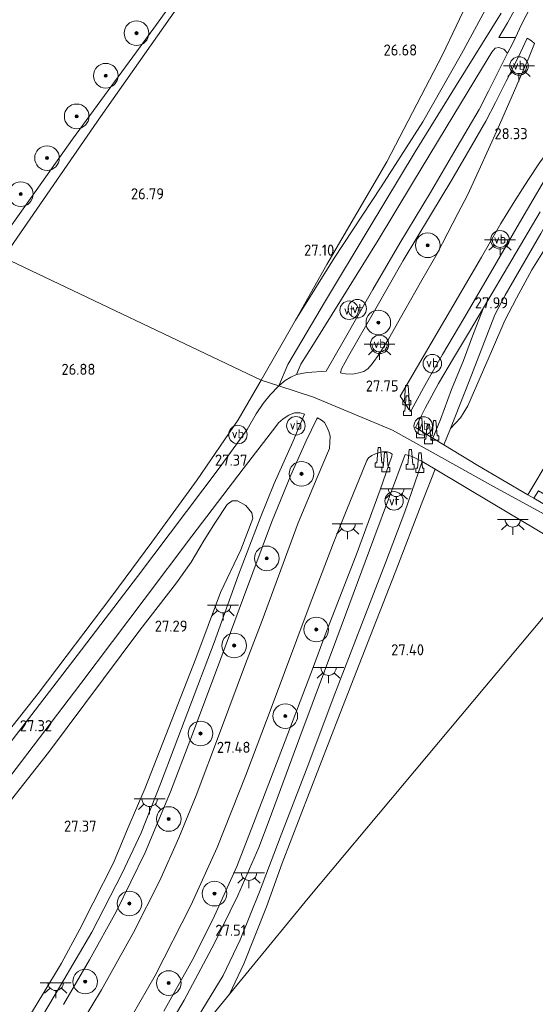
# Model space of a CAD drawing. Header units: metres. Extents: x 185049 to 189876, y 349292 to 352302.
# Tile 176 of 256: x 189464 to 189547, y 350127 to 350287. Entities that reach past the tile are written whole.
import ezdxf
from ezdxf.enums import TextEntityAlignment as Align
from ezdxf.lldxf.tags import DXFTag

# ---------------------------------------------------------------- set-up
doc = ezdxf.new("R2010")
doc.units = ezdxf.units.M
for name, color, linetype, lineweight in [('B-WE-GR-BOOM-S', 90, 'Continuous', 25), ('B-WE-GR-BOUWLAND_AKKERBOUW-GV', 80, 'Continuous', 13), ('B-WE-GR-GRAS-GV', 60, 'Continuous', 13), ('B-WE-GW-TALUD_KRUIN-G', 90, 'Continuous', 18), ('B-WE-GW-TALUD_TEEN-G', 90, 'Continuous', 18), ('B-WE-IE-MEUBILAIR_WATERWEGMEUBILAIR-S', 150, 'Continuous', 25), ('B-WE-IE-MEUBILAIR_WEGMEUBILAIR-S', 7, 'Continuous', 25), ('B-WE-IE-TERREINAFSCHEIDING_KUNSTMATIG_HEKWERK-G', 20, 'IE-TERREINAFSCHEIDING-KUNSTMATIG', 18), ('B-WE-KG-GRENS_OPNAME-G', 210, 'KG-OPNAME', 18), ('B-WE-KL-ET_LS_OV_LICHTPUNT-S', 190, 'Continuous', 25), ('B-WE-OG-TERREIN_GROEN_TUIN-GV', 7, 'Continuous', 18), ('B-WE-VH-ONVERHARD-GV', 252, 'Continuous', 18), ('B-WE-VH-VERHARDING_ASFALT-GV', 252, 'Continuous', 18), ('B-WE-VH-VERHARDING_TEGEL-GV', 252, 'Continuous', 18), ('X-XX-AL-HOOGTELABEL-S', 7, 'Continuous', 25)]:
    doc.layers.add(name, color=color, linetype=linetype, lineweight=lineweight)
doc.styles.add('NLCS-ISO', font='NLCS-ISO.ttf')
doc.styles.add('NLCS-ISO-ANNOTATIVE-T18', font='NLCS-ISO.ttf', dxfattribs={"height": 1.8})
doc.styles.get("Standard").update_dxf_attribs({"font": 'arial.ttf'})
doc.linetypes.add('IE-TERREINAFSCHEIDING-KUNSTMATIG', pattern='A,4,[82,NLCS.SHX,S=0.75,R=90,X=0,Y=0],4,-2', length=10)
tags = doc.linetypes.add('KG-OPNAME', pattern='A,5.5,-2,["O",Standard,S=1.8,R=0,X=-0.5,Y=-0.9],-2,5.5,-2,[5,NLCS.SHX,S=0.75,R=0,X=0,Y=0],-2', length=19).pattern_tags.tags
tags[6] = DXFTag(74, 10)

# ---------------------------------------------------------------- blocks, each defined once
blk = doc.blocks.new('SAL-HOOGTELABEL-SO')
at = {"color": 0, "linetype": 'ByBlock', "lineweight": -2, "style": 'NLCS-ISO-ANNOTATIVE-T18'}
blk.add_attdef('HOOGTE', text='', height=1.8, dxfattribs=at).set_placement((2.79, 0), align=Align.RIGHT)
blk = doc.blocks.new('SIE-WEG_GELEIDECONSTRUCTIE-SO')
at = {"color": 0, "linetype": 'ByBlock', "lineweight": 18}
blk.add_lwpolyline([(0.4, -0.87), (0.2, 1.59), (-0.2, 1.59), (-0.4, -0.87), (-0.65, -0.87), (-0.65, -1.59), (0.65, -1.59), (0.65, -0.87)], close=True, dxfattribs=at)
blk = doc.blocks.new('SGR-BOOM_01-SO')
at = {"linetype": 'ByBlock', "lineweight": 18}
h = blk.add_hatch(color=0, dxfattribs=at)
h.dxf.hatch_style = 1
edge = h.paths.add_edge_path()
edge.add_arc((0, 0), 0.25, 0, 360)
at = {"color": 0, "linetype": 'ByBlock', "lineweight": 18}
for radius in [2, 0.25]:
    blk.add_circle((0, 0), radius, dxfattribs=at)
blk = doc.blocks.new('SIE-WATER_VERKLIKKER_TRANSPORTLEIDING-SO')
at = {"color": 0, "linetype": 'ByBlock', "lineweight": 18}
blk.add_circle((0, 0), 1.5, dxfattribs=at)
at = {"color": 0, "linetype": 'ByBlock', "lineweight": 18, "style": 'NLCS-ISO'}
blk.add_text('vt', height=1.5, dxfattribs=at).set_placement((0, 0), align=Align.MIDDLE_CENTER)
blk = doc.blocks.new('SKL-ET_OV_LICHTPUNT-SO')
at = {"color": 0, "linetype": 'ByBlock', "lineweight": 18}
for points in [[(-1.25, 0), (-2.5, 0)], [(1.25, 0), (2.5, 0)], [(-0.92, -0.85), (-1.83, -1.7)], [(0, -1.25), (0, -2.5)], [(0.92, -0.85), (1.83, -1.7)]]:
    blk.add_lwpolyline(points, dxfattribs=at)
blk.add_lwpolyline([(0, 0), (1.25, 0, -1), (-1.25, 0)], format="xyb", close=True, dxfattribs=at)
blk = doc.blocks.new('SIE-WEG_PAAL_VERKEERSBORD-SO')
at = {"color": 0, "linetype": 'ByBlock', "lineweight": 18}
blk.add_circle((0, 0), 1.5, dxfattribs=at)
at = {"color": 0, "linetype": 'ByBlock', "lineweight": 18, "style": 'NLCS-ISO'}
blk.add_text('vb', height=1.5, dxfattribs=at).set_placement((0, 0.13), align=Align.MIDDLE_CENTER)

msp = doc.modelspace()

# ---------------------------------------------------------------- linework, layer by layer
at = {"layer": 'B-WE-GR-BOUWLAND_AKKERBOUW-GV'}
for points in [[(189508.419, 350238.261, 27.2), (189502.875, 350228.509, 27.298), (189460.9769, 350248.3953, 27.0428), (189476.7689, 350271.233, 27.0428), (189491.1624, 350291.7279, 27.0828), (189515.5998, 350326.4643, 27.4494), (189516.264, 350327.34, 27.473), (189519.802, 350324.07, 27.305), (189526, 350318.08, 27.218), (189533.459, 350311.08, 27.112), (189539.558, 350303.61, 26.941), (189540.686, 350300.819, 26.879), (189539.003, 350295.311, 26.825), (189532.313, 350281.31, 26.847), (189523.252, 350263.954, 27.029), (189513.532, 350247.257, 27.156)], [(189451.3177, 350161.4395, 27.1483), (189449.398, 350161.0722, 27.1683), (189446.9138, 350161.0756, 27.1883), (189442.83, 350161.933, 27.259), (189435.5637, 350164.6453, 26.8685), (189427.4821, 350167.7064, 27.0285), (189413.6024, 350172.5889, 27.0819), (189410.5315, 350176.1361, 27.3028), (189410.3912, 350177.3174, 27.3028), (189411.5858, 350179.4076, 27.3028), (189421.235, 350192.09, 27.1428), (189437.9217, 350215.4895, 27.0228), (189457.9162, 350243.969, 27.0428), (189460.9769, 350248.3953, 27.0428), (189502.875, 350228.509, 27.298), (189499.1087, 350222.0736, 27.1283), (189492.4435, 350212.3363, 26.9883), (189485.0808, 350202.2017, 27.0083), (189478.6113, 350193.4705, 26.9683), (189466.6321, 350177.6755, 27.0283), (189460.9595, 350170.4512, 27.0883), (189455.0732, 350164.1337, 27.1483), (189453.2707, 350162.5533, 27.1483)]]:
    msp.add_polyline3d(points, close=True, dxfattribs=at)
msp.add_polyline3d([(189452.8256, 350148.5075, 27.2794), (189468.3015, 350168.0854, 27.2594), (189483.1351, 350187.9276, 27.2794), (189489.0798, 350195.6274, 27.3383), (189491.4713, 350198.9633, 27.285), (189493.6191, 350202.5608, 27.2583), (189495.429, 350205.4739, 27.245), (189497.3367, 350208.332, 27.2717), (189498.1477, 350208.9129, 27.2717), (189499.0374, 350208.9389, 27.2717), (189500.3418, 350208.1726, 27.2717), (189501.3643, 350206.9743, 27.2717), (189501.5031, 350206.0849, 27.2717), (189499.5297, 350200.9888, 27.285), (189496.2266, 350194.072, 27.3117), (189492.2486, 350183.3252, 27.2594), (189483.957, 350162.1661, 27.1594), (189481.261, 350155.9323, 27.2194), (189478.8711, 350150.1904, 27.2594), (189475.5407, 350143.6622, 27.2794), (189473.398, 350139.4394, 27.3194), (189470.409, 350133.9028, 27.2994), (189467.375, 350128.8731, 27.2794), (189464.7969, 350124.5764, 27.2794)], dxfattribs=at)
at = {"layer": 'B-WE-GR-GRAS-GV'}
for points in [[(189491.1624, 350291.7279, 27.0828), (189476.7689, 350271.233, 27.0428), (189460.9769, 350248.3953, 27.0428), (189459.1539, 350249.2605, 26.9491), (189439.4995, 350258.4893, 27.4649), (189443.232, 350264.7257, 27.5003), (189459.7129, 350291.1719, 27.5803), (189472.5761, 350311.9124, 27.3728), (189479.4322, 350322.3779, 27.9194), (189492.806, 350343.4619, 28.0528), (189507.4627, 350332.4833, 27.5994), (189515.5998, 350326.4643, 27.4494)], [(189514.716, 350248.287, 27.913), (189508.419, 350238.261, 27.2), (189513.532, 350247.257, 27.156), (189523.252, 350263.954, 27.029), (189532.313, 350281.31, 26.847), (189539.003, 350295.311, 26.825), (189540.686, 350300.819, 26.879), (189539.558, 350303.61, 26.941), (189533.459, 350311.08, 27.112), (189526, 350318.08, 27.218), (189519.802, 350324.07, 27.305), (189516.264, 350327.34, 27.473), (189519.199, 350331.245, 29.925), (189526.966, 350323.816, 29.667), (189533.763, 350316.726, 29.343), (189539.451, 350310.693, 29.143), (189543.254, 350304.95, 28.841), (189544.146, 350300.338, 28.761), (189543.179, 350296.246, 28.684), (189539.956, 350289.847, 28.593), (189535.415, 350281.454, 28.339), (189529.112, 350270.428, 28.127), (189522.373, 350259.863, 27.986)], [(189518.7075, 350229.6942, 27.5835), (189517.7643, 350229.5099, 27.5569), (189516.5608, 350229.5347, 27.5569), (189515.9503, 350229.6523, 27.5569), (189515.7432, 350229.7234, 27.548), (189515.9081, 350230.3384, 27.5391), (189517.0963, 350232.5162, 27.5213), (189521.2702, 350239.7868, 27.6457), (189525.9398, 350247.9317, 27.9302), (189530.3635, 350255.3116, 28.0369), (189533.8398, 350261.0185, 28.0724), (189537.1139, 350266.6926, 28.188), (189539.3282, 350270.5346, 28.2235), (189540.9085, 350273.5688, 28.2146), (189542.665, 350277.0342, 28.2502), (189544.6809, 350280.982, 28.2324), (189546.0901, 350284.0272, 28.2235), (189546.7947, 350283.6076, 28.2591), (189547.283, 350283.1306, 28.268), (189546.396, 350280.966, 28.2413), (189543.8681, 350275.1444, 28.2324), (189541.35, 350269.4698, 28.1702), (189538.2306, 350262.5496, 28.1435), (189536.3537, 350258.5099, 28.0991), (189534.8172, 350255.5421, 28.0902), (189533.1858, 350252.4091, 28.0546), (189531.4059, 350248.9727, 27.9657), (189528.9596, 350244.7138, 27.8146), (189526.1721, 350239.8922, 27.7613), (189523.5304, 350235.1527, 27.6457), (189522.1322, 350232.891, 27.6191), (189520.8787, 350231.1802, 27.5835), (189520.1888, 350230.3553, 27.5835), (189519.5512, 350229.933, 27.5835)], [(189510.3148, 350229.7316, 27.461), (189508.587, 350229.436, 27.593), (189509.297, 350231.123, 27.574), (189511.333, 350234.358, 27.654), (189515.924, 350241.649, 27.782), (189521.842, 350251.21, 27.986), (189527.441, 350260.498, 28.16), (189532.894, 350269.49, 28.269), (189538.652, 350278.969, 28.429), (189540.3515, 350281.7428, 28.429), (189540.8844, 350282.3675, 28.3658), (189541.4571, 350282.5211, 28.3391), (189542.3018, 350282.2345, 28.348), (189542.8907, 350281.564, 28.2591), (189539.7686, 350275.3882, 28.1099), (189538.2607, 350272.456, 28.1988), (189536.4995, 350269.4232, 28.1988), (189534.1499, 350265.456, 28.1988), (189530.3824, 350258.9859, 28.021), (189525.3888, 350250.7506, 27.9144), (189520.9795, 350243.2172, 27.6922), (189516.1054, 350234.6713, 27.4877), (189513.4101, 350229.9842, 27.4699)], [(189527.8573, 350224.8032, 27.6302), (189527.2056, 350223.562, 27.6302), (189526.8605, 350223.7619, 27.5502), (189526.1869, 350224.8158, 27.6124), (189525.4512, 350225.9105, 27.648), (189528.2407, 350230.7213, 27.648), (189533.9932, 350240.5437, 27.808), (189538.6322, 350248.4496, 27.8969), (189541.7954, 350253.9131, 28.0213), (189544.0766, 350257.6011, 28.0746), (189546.1605, 350260.9167, 28.1635), (189548.0518, 350263.778, 28.1902), (189549.4833, 350265.6959, 28.1991), (189551.3499, 350268.176, 28.2169), (189552.6938, 350269.9924, 28.2257), (189553.5578, 350269.1368, 28.2791), (189550.3678, 350263.4755, 28.2435), (189545.2202, 350254.6951, 28.1013), (189540.0897, 350245.912, 27.9324), (189535.7958, 350238.5253, 27.7457), (189532.3242, 350232.6611, 27.7102), (189530.4026, 350229.3753, 27.648), (189529.2224, 350227.2578, 27.6302)], [(189531.9755, 350222.1289, 27.4161), (189530.76, 350219.105, 27.432), (189527.9391, 350220.8296, 27.4517), (189529.4825, 350223.9538, 27.425), (189531.691, 350227.9961, 27.5139), (189534.1044, 350232.0664, 27.6206), (189536.7156, 350236.4208, 27.7983), (189538.9698, 350240.2392, 27.8339), (189537.3458, 350236.1042, 27.745), (189535.7209, 350231.6839, 27.665), (189533.791, 350226.983, 27.5494)], [(189497.69, 350128.838, 27.483), (189488.861, 350118.079, 27.504), (189492.601, 350125.263, 27.491), (189496.66, 350131.869, 27.5), (189499.465, 350137.681, 27.516), (189502.596, 350145.492, 27.491), (189505.969, 350154.301, 27.529), (189510.429, 350165.924, 27.491), (189514.536, 350176.903, 27.525), (189519.132, 350188.813, 27.554), (189523.059, 350198.858, 27.5), (189526.219, 350207.127, 27.495), (189529.012, 350215.323, 27.457), (189531.111, 350214.077, 27.407), (189529.122, 350208.979, 27.462), (189524.628, 350197.308, 27.47), (189520.114, 350185.841, 27.537), (189515.689, 350174.479, 27.508), (189510.643, 350161.487, 27.529), (189506.26, 350150.15, 27.478), (189503.747, 350143.016, 27.495), (189500.02, 350133.808, 27.546)]]:
    msp.add_polyline3d(points, close=True, dxfattribs=at)
for points in [[(189541.86, 350288.066, 28.593), (189534.545, 350276.331, 28.368), (189527.901, 350265.578, 28.269), (189520.388, 350253.16, 28.051), (189513.299, 350241.381, 27.796), (189507.187, 350231.056, 27.553), (189505.709, 350227.587, 27.542), (189502.875, 350228.509, 27.298), (189508.419, 350238.261, 27.2), (189514.716, 350248.287, 27.913), (189522.373, 350259.863, 27.986), (189529.112, 350270.428, 28.127), (189535.415, 350281.454, 28.339), (189539.956, 350289.847, 28.593)], [(189547.3846, 350290.57, 28.3588), (189545.1525, 350286.2182, 28.2877), (189544.1564, 350284.115, 28.2221), (189541.4846, 350284.1301, 28.3658), (189542.8778, 350286.4867, 28.3924), (189545.5287, 350291.3053, 28.4902)], [(189460.9595, 350170.4512, 27.0883), (189466.6321, 350177.6755, 27.0283), (189478.6113, 350193.4705, 26.9683), (189485.0808, 350202.2017, 27.0083), (189492.4435, 350212.3363, 26.9883), (189499.1087, 350222.0736, 27.1283), (189502.875, 350228.509, 27.298), (189505.709, 350227.587, 27.542), (189504.3011, 350226.1452, 27.2817), (189503.1817, 350224.7218, 27.255), (189502.0209, 350223.0732, 27.255), (189500.5866, 350220.5248, 27.255), (189496.0516, 350214.2168, 27.1883), (189482.7704, 350196.6472, 27.0674), (189472.9797, 350183.8067, 27.0852), (189464.5174, 350172.852, 27.0763), (189460.4454, 350167.528, 27.0852)], [(189462.0463, 350164.1557, 27.1541), (189473.5376, 350179.2599, 27.1541), (189483.8348, 350192.8996, 27.1674), (189491.5684, 350203.1661, 27.3339), (189499.9142, 350214.1086, 27.3517), (189505.2259, 350221.0175, 27.3694), (189505.6594, 350221.5905, 27.3694), (189506.4441, 350222.2608, 27.3872), (189507.3749, 350222.809, 27.3872), (189508.2698, 350223.191, 27.3872), (189509.2037, 350223.2062, 27.405), (189509.8961, 350222.9776, 27.3961), (189507.9767, 350218.5219, 27.3783), (189504.9557, 350211.7243, 27.2983), (189502.703, 350206.106, 27.5), (189499.185, 350196.896, 27.483), (189495.207, 350185.916, 27.508), (189490.959, 350174.692, 27.525), (189486.485, 350162.99, 27.533), (189483.359, 350155.059, 27.504), (189480.276, 350148.478, 27.487), (189475.346, 350138.95, 27.47), (189470.284, 350130.255, 27.491), (189465.439, 350122.176, 27.516)], [(189470.72, 350127.209, 27.483), (189474.969, 350134.42, 27.491), (189479.357, 350142.322, 27.462), (189483.997, 350151.835, 27.483), (189488.107, 350161.709, 27.487), (189491.412, 350170.352, 27.457), (189495.615, 350181.423, 27.5), (189499.988, 350193.221, 27.478), (189504.531, 350205.426, 27.474), (189507.652, 350213.092, 27.504), (189510.166, 350218.662, 27.537), (189511.916, 350222.212, 27.575), (189512.0243, 350222.4032, 27.5006), (189512.676, 350222.0149, 27.4739), (189513.1221, 350221.6556, 27.4739), (189513.5001, 350220.9425, 27.4383), (189513.8559, 350220.1979, 27.4206), (189514.0624, 350219.4019, 27.4028), (189514.0072, 350218.3825, 27.4383), (189513.957, 350217.401, 27.605), (189511.932, 350212.694, 27.554), (189508.845, 350205.361, 27.521), (189506.054, 350197.735, 27.5), (189503.006, 350189.519, 27.521), (189500.327, 350182.455, 27.495), (189496.264, 350171.576, 27.495), (189492.282, 350161.097, 27.529), (189489.504, 350154.244, 27.529), (189486.397, 350147.309, 27.525), (189482.136, 350138.895, 27.521), (189476.905, 350129.57, 27.512), (189472.229, 350121.793, 27.533)], [(189480.64, 350123.245, 27.508), (189485.618, 350131.917, 27.478), (189491.454, 350143.259, 27.487), (189495.728, 350152.692, 27.474), (189500.352, 350164.426, 27.453), (189504.622, 350175.706, 27.462), (189510.6601, 350191.7786, 27.4072), (189514.6142, 350202.1258, 27.4072), (189516.8593, 350207.7961, 27.4428), (189518.7095, 350212.3042, 27.4961), (189519.9999, 350215.4744, 27.5139), (189520.3201, 350215.9139, 27.5228), (189520.8528, 350216.2722, 27.505), (189521.5601, 350216.6108, 27.4961), (189522.5663, 350216.8794, 27.505), (189523.3649, 350216.8677, 27.4961), (189523.8165, 350216.7338, 27.4872), (189524.1307, 350216.5212, 27.4783), (189524.075, 350216.2026, 27.4783), (189522.168, 350210.6952, 27.4161), (189518.3019, 350200.1351, 27.3539), (189513.2314, 350187.1694, 27.4789), (189511.344, 350182.029, 27.466), (189506.343, 350168.829, 27.487), (189501.607, 350156.548, 27.512), (189498.896, 350149.579, 27.512), (189495.249, 350141.593, 27.521), (189491.917, 350134.796, 27.516), (189487.048, 350126.113, 27.478)], [(189485.481, 350119.586, 27.508), (189490.336, 350127.889, 27.478), (189495.261, 350137.134, 27.474), (189499.088, 350144.883, 27.491), (189502.471, 350152.688, 27.478), (189504.1609, 350157.0885, 27.4664), (189509.1255, 350170.5981, 27.425), (189515.1316, 350186.6198, 27.425), (189521.1759, 350202.7886, 27.3983), (189526.2466, 350216.4668, 27.3983), (189527.3957, 350216.1383, 27.425), (189528.4752, 350215.6046, 27.4161), (189529.012, 350215.323, 27.457), (189526.219, 350207.127, 27.495), (189523.059, 350198.858, 27.5), (189519.132, 350188.813, 27.554), (189514.536, 350176.903, 27.525), (189510.429, 350165.924, 27.491), (189505.969, 350154.301, 27.529), (189502.596, 350145.492, 27.491), (189499.465, 350137.681, 27.516), (189496.66, 350131.869, 27.5), (189492.601, 350125.263, 27.491)], [(189464.7969, 350124.5764, 27.2794), (189467.375, 350128.8731, 27.2794), (189470.409, 350133.9028, 27.2994), (189473.398, 350139.4394, 27.3194), (189475.5407, 350143.6622, 27.2794), (189478.8711, 350150.1904, 27.2594), (189481.261, 350155.9323, 27.2194), (189483.957, 350162.1661, 27.1594), (189492.2486, 350183.3252, 27.2594), (189496.2266, 350194.072, 27.3117), (189499.5297, 350200.9888, 27.285), (189501.5031, 350206.0849, 27.2717), (189501.3643, 350206.9743, 27.2717), (189500.3418, 350208.1726, 27.2717), (189499.0374, 350208.9389, 27.2717), (189498.1477, 350208.9129, 27.2717), (189497.3367, 350208.332, 27.2717), (189495.429, 350205.4739, 27.245), (189493.6191, 350202.5608, 27.2583), (189491.4713, 350198.9633, 27.285), (189489.0798, 350195.6274, 27.3383), (189483.1351, 350187.9276, 27.2794), (189468.3015, 350168.0854, 27.2594), (189452.8256, 350148.5075, 27.2794)]]:
    msp.add_polyline3d(points, dxfattribs=at)
at = {"layer": 'B-WE-GW-TALUD_KRUIN-G'}
for points in [[(189508.419, 350238.261, 27.2), (189514.716, 350248.287, 27.913), (189522.373, 350259.863, 27.986), (189529.112, 350270.428, 28.127), (189535.415, 350281.454, 28.339), (189539.956, 350289.847, 28.593), (189543.179, 350296.246, 28.684), (189544.146, 350300.338, 28.761), (189543.254, 350304.95, 28.841), (189539.451, 350310.693, 29.143), (189533.763, 350316.726, 29.343), (189526.966, 350323.816, 29.667), (189519.199, 350331.245, 29.925)], [(189566.833, 350277.147, 28.182), (189561.125, 350273.936, 28.371), (189555.471, 350264.863, 28.328), (189548.296, 350252.332, 28.102), (189542.472, 350242.282, 27.989), (189540.804, 350239.093, 27.913), (189536.643, 350228.375, 27.629), (189533.599, 350220.678, 27.441)]]:
    msp.add_polyline3d(points, dxfattribs=at)
at = {"layer": 'B-WE-GW-TALUD_TEEN-G'}
for points in [[(189508.419, 350238.261, 27.2), (189513.532, 350247.257, 27.156), (189523.252, 350263.954, 27.029), (189532.313, 350281.31, 26.847), (189539.003, 350295.311, 26.825), (189540.686, 350300.819, 26.879), (189539.558, 350303.61, 26.941), (189533.459, 350311.08, 27.112), (189526, 350318.08, 27.218), (189519.802, 350324.07, 27.305), (189516.264, 350327.34, 27.473)], [(189533.599, 350220.678, 27.441), (189535.22, 350222.411, 27.367), (189536.451, 350224.321, 27.34), (189540.431, 350233.526, 27.255), (189542.441, 350238.169, 27.2), (189544.321, 350241.821, 27.178), (189546.815, 350246.429, 27.214), (189550.349, 350252.036, 27.264), (189555.532, 350260.204, 27.349), (189560.412, 350268.268, 27.719), (189562.614, 350271.964, 27.922), (189563.884, 350273.616, 27.981), (189565.7, 350275.817, 28.067), (189566.833, 350277.147, 28.182)]]:
    msp.add_polyline3d(points, dxfattribs=at)
at = {"layer": 'B-WE-IE-TERREINAFSCHEIDING_KUNSTMATIG_HEKWERK-G'}
msp.add_polyline3d([(189459.1539, 350249.2605, 26.9491), (189472.2033, 350267.6338, 26.9536), (189485.4243, 350285.66, 26.9403), (189499.7391, 350305.4205, 26.9536), (189515.5998, 350326.4643, 27.4494)], dxfattribs=at)
at = {"layer": 'B-WE-KG-GRENS_OPNAME-G'}
msp.add_polyline3d([(189395.37, 350000, 27.4912), (189398.722, 350004.672, 27.495), (189440.823, 350059.546, 27.411), (189462.702, 350086.205, 27.487), (189472.649, 350098.326, 27.521), (189488.861, 350118.079, 27.504), (189497.69, 350128.838, 27.483), (189510.485, 350144.428, 27.474), (189556.486, 350199.305, 27.352), (189558.375, 350201.559, 27.469)], dxfattribs=at)
at = {"layer": 'B-WE-OG-TERREIN_GROEN_TUIN-GV'}
for points in [[(189535.22, 350222.411, 27.367), (189533.599, 350220.678, 27.441), (189536.643, 350228.375, 27.629), (189540.804, 350239.093, 27.913), (189542.472, 350242.282, 27.989), (189548.296, 350252.332, 28.102), (189555.471, 350264.863, 28.328), (189561.125, 350273.936, 28.371), (189566.833, 350277.147, 28.182), (189565.7, 350275.817, 28.067), (189563.884, 350273.616, 27.981), (189562.614, 350271.964, 27.922), (189560.412, 350268.268, 27.719), (189555.532, 350260.204, 27.349), (189550.349, 350252.036, 27.264), (189546.815, 350246.429, 27.214), (189544.321, 350241.821, 27.178), (189542.441, 350238.169, 27.2), (189540.431, 350233.526, 27.255), (189536.451, 350224.321, 27.34)], [(189510.485, 350144.428, 27.474), (189497.69, 350128.838, 27.483), (189500.02, 350133.808, 27.546), (189503.747, 350143.016, 27.495), (189506.26, 350150.15, 27.478), (189510.643, 350161.487, 27.529), (189515.689, 350174.479, 27.508), (189520.114, 350185.841, 27.537), (189524.628, 350197.308, 27.47), (189529.122, 350208.979, 27.462), (189531.111, 350214.077, 27.407), (189540.278, 350208.617, 27.377), (189549.913, 350202.855, 27.352), (189556.486, 350199.305, 27.352)], [(189558.203, 350210.358, 27.403), (189556.103, 350206.81, 27.378), (189551.366, 350206.882, 27.389), (189547.135, 350209.384, 27.389), (189547.925, 350210.542, 27.403), (189552.461, 350207.91, 27.403), (189554.97, 350212.234, 27.403)]]:
    msp.add_polyline3d(points, close=True, dxfattribs=at)
msp.add_polyline3d([(189557.056, 350228.094, 27.407), (189546.174, 350209.908, 27.407), (189538.033, 350214.688, 27.436), (189532.55, 350218.024, 27.44), (189533.599, 350220.678, 27.441), (189535.22, 350222.411, 27.367), (189536.451, 350224.321, 27.34), (189540.431, 350233.526, 27.255), (189542.441, 350238.169, 27.2), (189544.321, 350241.821, 27.178), (189546.815, 350246.429, 27.214), (189550.349, 350252.036, 27.264)], dxfattribs=at)
at = {"layer": 'B-WE-VH-ONVERHARD-GV'}
msp.add_polyline3d([(189545.5287, 350291.3053, 28.4902), (189542.8778, 350286.4867, 28.3924), (189541.4846, 350284.1301, 28.3658), (189544.1564, 350284.115, 28.2221), (189543.6681, 350283.084, 28.1899), (189542.8907, 350281.564, 28.2591), (189542.3018, 350282.2345, 28.348), (189541.4571, 350282.5211, 28.3391), (189540.8844, 350282.3675, 28.3658), (189540.3515, 350281.7428, 28.429), (189538.652, 350278.969, 28.429), (189532.894, 350269.49, 28.269), (189527.441, 350260.498, 28.16), (189521.842, 350251.21, 27.986), (189515.924, 350241.649, 27.782), (189511.333, 350234.358, 27.654), (189509.297, 350231.123, 27.574), (189508.587, 350229.436, 27.593), (189507.684, 350228.9813, 27.461), (189506.7625, 350228.4329, 27.4344), (189505.709, 350227.587, 27.542), (189507.187, 350231.056, 27.553), (189513.299, 350241.381, 27.796), (189520.388, 350253.16, 28.051), (189527.901, 350265.578, 28.269), (189534.545, 350276.331, 28.368), (189541.86, 350288.066, 28.593)], dxfattribs=at)
at = {"layer": 'B-WE-VH-VERHARDING_ASFALT-GV'}
for points in [[(189558.375, 350201.559, 27.469), (189540.594, 350211.239, 27.443), (189524.197, 350220.41, 27.654), (189511.343, 350225.753, 27.596), (189505.709, 350227.587, 27.542), (189506.7625, 350228.4329, 27.4344), (189507.684, 350228.9813, 27.461), (189508.587, 350229.436, 27.593), (189510.3148, 350229.7316, 27.461), (189513.4101, 350229.9842, 27.4699), (189516.1054, 350234.6713, 27.4877), (189520.9795, 350243.2172, 27.6922), (189525.3888, 350250.7506, 27.9144), (189530.3824, 350258.9859, 28.021), (189534.1499, 350265.456, 28.1988), (189536.4995, 350269.4232, 28.1988), (189538.2607, 350272.456, 28.1988), (189539.7686, 350275.3882, 28.1099), (189542.8907, 350281.564, 28.2591), (189543.6681, 350283.084, 28.1899), (189544.1564, 350284.115, 28.2221), (189545.1525, 350286.2182, 28.2877), (189547.3846, 350290.57, 28.3588)], [(189548.1664, 350255.8332, 28.1628), (189538.9698, 350240.2392, 27.8339), (189536.7156, 350236.4208, 27.7983), (189534.1044, 350232.0664, 27.6206), (189531.691, 350227.9961, 27.5139), (189529.4825, 350223.9538, 27.425), (189527.9391, 350220.8296, 27.4517), (189530.76, 350219.105, 27.432), (189532.55, 350218.024, 27.44), (189538.033, 350214.688, 27.436), (189546.174, 350209.908, 27.407), (189547.135, 350209.384, 27.389), (189551.366, 350206.882, 27.389)], [(189460.4454, 350167.528, 27.0852), (189464.5174, 350172.852, 27.0763), (189472.9797, 350183.8067, 27.0852), (189482.7704, 350196.6472, 27.0674), (189496.0516, 350214.2168, 27.1883), (189500.5866, 350220.5248, 27.255), (189502.0209, 350223.0732, 27.255), (189503.1817, 350224.7218, 27.255), (189504.3011, 350226.1452, 27.2817), (189505.709, 350227.587, 27.542), (189511.343, 350225.753, 27.596), (189524.197, 350220.41, 27.654), (189540.594, 350211.239, 27.443), (189558.375, 350201.559, 27.469)], [(189465.439, 350122.176, 27.516), (189470.284, 350130.255, 27.491), (189475.346, 350138.95, 27.47), (189480.276, 350148.478, 27.487), (189483.359, 350155.059, 27.504), (189486.485, 350162.99, 27.533), (189490.959, 350174.692, 27.525), (189495.207, 350185.916, 27.508), (189499.185, 350196.896, 27.483), (189502.703, 350206.106, 27.5), (189504.9557, 350211.7243, 27.2983), (189507.9767, 350218.5219, 27.3783), (189509.8961, 350222.9776, 27.3961), (189509.2037, 350223.2062, 27.405), (189508.2698, 350223.191, 27.3872), (189507.3749, 350222.809, 27.3872), (189506.4441, 350222.2608, 27.3872), (189505.6594, 350221.5905, 27.3694), (189505.2259, 350221.0175, 27.3694), (189499.9142, 350214.1086, 27.3517), (189491.5684, 350203.1661, 27.3339), (189483.8348, 350192.8996, 27.1674), (189473.5376, 350179.2599, 27.1541), (189462.0463, 350164.1557, 27.1541)], [(189472.229, 350121.793, 27.533), (189476.905, 350129.57, 27.512), (189482.136, 350138.895, 27.521), (189486.397, 350147.309, 27.525), (189489.504, 350154.244, 27.529), (189492.282, 350161.097, 27.529), (189496.264, 350171.576, 27.495), (189500.327, 350182.455, 27.495), (189503.006, 350189.519, 27.521), (189506.054, 350197.735, 27.5), (189508.845, 350205.361, 27.521), (189511.932, 350212.694, 27.554), (189513.957, 350217.401, 27.605), (189514.0072, 350218.3825, 27.4383), (189514.0624, 350219.4019, 27.4028), (189513.8559, 350220.1979, 27.4206), (189513.5001, 350220.9425, 27.4383), (189513.1221, 350221.6556, 27.4739), (189512.676, 350222.0149, 27.4739), (189512.0243, 350222.4032, 27.5006), (189511.916, 350222.212, 27.575), (189510.166, 350218.662, 27.537), (189507.652, 350213.092, 27.504), (189504.531, 350205.426, 27.474), (189499.988, 350193.221, 27.478), (189495.615, 350181.423, 27.5), (189491.412, 350170.352, 27.457), (189488.107, 350161.709, 27.487), (189483.997, 350151.835, 27.483), (189479.357, 350142.322, 27.462), (189474.969, 350134.42, 27.491), (189470.72, 350127.209, 27.483)], [(189487.048, 350126.113, 27.478), (189491.917, 350134.796, 27.516), (189495.249, 350141.593, 27.521), (189498.896, 350149.579, 27.512), (189501.607, 350156.548, 27.512), (189506.343, 350168.829, 27.487), (189511.344, 350182.029, 27.466), (189513.2314, 350187.1694, 27.4789), (189518.3019, 350200.1351, 27.3539), (189522.168, 350210.6952, 27.4161), (189524.075, 350216.2026, 27.4783), (189524.1307, 350216.5212, 27.4783), (189523.8165, 350216.7338, 27.4872), (189523.3649, 350216.8677, 27.4961), (189522.5663, 350216.8794, 27.505), (189521.5601, 350216.6108, 27.4961), (189520.8528, 350216.2722, 27.505), (189520.3201, 350215.9139, 27.5228), (189519.9999, 350215.4744, 27.5139), (189518.7095, 350212.3042, 27.4961), (189516.8593, 350207.7961, 27.4428), (189514.6142, 350202.1258, 27.4072), (189510.6601, 350191.7786, 27.4072), (189504.622, 350175.706, 27.462), (189500.352, 350164.426, 27.453), (189495.728, 350152.692, 27.474), (189491.454, 350143.259, 27.487), (189485.618, 350131.917, 27.478), (189480.64, 350123.245, 27.508)], [(189549.913, 350202.855, 27.352), (189540.278, 350208.617, 27.377), (189531.111, 350214.077, 27.407), (189529.012, 350215.323, 27.457), (189528.4752, 350215.6046, 27.4161), (189527.3957, 350216.1383, 27.425), (189526.2466, 350216.4668, 27.3983), (189521.1759, 350202.7886, 27.3983), (189515.1316, 350186.6198, 27.425), (189509.1255, 350170.5981, 27.425), (189504.1609, 350157.0885, 27.4664), (189502.471, 350152.688, 27.478), (189499.088, 350144.883, 27.491), (189495.261, 350137.134, 27.474), (189490.336, 350127.889, 27.478), (189485.481, 350119.586, 27.508)]]:
    msp.add_polyline3d(points, dxfattribs=at)
for points in [[(189546.7947, 350283.6076, 28.2591), (189546.0901, 350284.0272, 28.2235), (189544.6809, 350280.982, 28.2324), (189542.665, 350277.0342, 28.2502), (189540.9085, 350273.5688, 28.2146), (189539.3282, 350270.5346, 28.2235), (189537.1139, 350266.6926, 28.188), (189533.8398, 350261.0185, 28.0724), (189530.3635, 350255.3116, 28.0369), (189525.9398, 350247.9317, 27.9302), (189521.2702, 350239.7868, 27.6457), (189517.0963, 350232.5162, 27.5213), (189515.9081, 350230.3384, 27.5391), (189515.7432, 350229.7234, 27.548), (189515.9503, 350229.6523, 27.5569), (189516.5608, 350229.5347, 27.5569), (189517.7643, 350229.5099, 27.5569), (189518.7075, 350229.6942, 27.5835), (189519.5512, 350229.933, 27.5835), (189520.1888, 350230.3553, 27.5835), (189520.8787, 350231.1802, 27.5835), (189522.1322, 350232.891, 27.6191), (189523.5304, 350235.1527, 27.6457), (189526.1721, 350239.8922, 27.7613), (189528.9596, 350244.7138, 27.8146), (189531.4059, 350248.9727, 27.9657), (189533.1858, 350252.4091, 28.0546), (189534.8172, 350255.5421, 28.0902), (189536.3537, 350258.5099, 28.0991), (189538.2306, 350262.5496, 28.1435), (189541.35, 350269.4698, 28.1702), (189543.8681, 350275.1444, 28.2324), (189546.396, 350280.966, 28.2413), (189547.283, 350283.1306, 28.268)], [(189528.2407, 350230.7213, 27.648), (189525.4512, 350225.9105, 27.648), (189526.1869, 350224.8158, 27.6124), (189526.8605, 350223.7619, 27.5502), (189527.2056, 350223.562, 27.6302), (189527.8573, 350224.8032, 27.6302), (189529.2224, 350227.2578, 27.6302), (189530.4026, 350229.3753, 27.648), (189532.3242, 350232.6611, 27.7102), (189535.7958, 350238.5253, 27.7457), (189540.0897, 350245.912, 27.9324), (189545.2202, 350254.6951, 28.1013), (189550.3678, 350263.4755, 28.2435), (189553.5578, 350269.1368, 28.2791), (189552.6938, 350269.9924, 28.2257), (189551.3499, 350268.176, 28.2169), (189549.4833, 350265.6959, 28.1991), (189548.0518, 350263.778, 28.1902), (189546.1605, 350260.9167, 28.1635), (189544.0766, 350257.6011, 28.0746), (189541.7954, 350253.9131, 28.0213), (189538.6322, 350248.4496, 27.8969), (189533.9932, 350240.5437, 27.808)]]:
    msp.add_polyline3d(points, close=True, dxfattribs=at)
at = {"layer": 'B-WE-VH-VERHARDING_TEGEL-GV'}
for points in [[(189548.296, 350252.332, 28.102), (189542.472, 350242.282, 27.989), (189540.804, 350239.093, 27.913), (189536.643, 350228.375, 27.629), (189533.599, 350220.678, 27.441), (189532.55, 350218.024, 27.44), (189530.76, 350219.105, 27.432), (189531.9755, 350222.1289, 27.4161), (189533.791, 350226.983, 27.5494), (189535.7209, 350231.6839, 27.665), (189537.3458, 350236.1042, 27.745), (189538.9698, 350240.2392, 27.8339), (189548.1664, 350255.8332, 28.1628)], [(189547.925, 350210.542, 27.403), (189547.135, 350209.384, 27.389), (189546.174, 350209.908, 27.407), (189557.056, 350228.094, 27.407)]]:
    msp.add_polyline3d(points, dxfattribs=at)

# ---------------------------------------------------------------- block references
at = {"layer": 'B-WE-GR-BOOM-S'}
for p in [(189482.605, 350284.827, 26.564), (189477.615, 350277.923, 26.535), (189472.883, 350271.326, 26.544), (189468.066, 350264.554, 26.544), (189463.806, 350258.705, 26.544), (189529.919, 350250.398, 28.077), (189521.8918, 350237.8625, 27.7803), (189509.411, 350213.311, 27.482), (189503.768, 350199.585, 27.247), (189511.807, 350188.042, 27.462), (189498.473, 350185.444, 27.422), (189506.774, 350173.991, 27.471), (189493.006, 350171.17, 27.569), (189487.84, 350157.292, 27.569), (189495.273, 350145.177, 27.471), (189481.451, 350143.578, 27.51), (189474.268, 350130.905, 27.452), (189487.843, 350130.669, 27.481)]:
    msp.add_blockref('SGR-BOOM_01-SO', p, dxfattribs=at)
at = {"layer": 'B-WE-IE-MEUBILAIR_WATERWEGMEUBILAIR-S'}
for p in [(189517.143, 350239.8651, 27.7835), (189518.4682, 350240.1113, 27.8102), (189524.4492, 350208.9159, 27.4969)]:
    msp.add_blockref('SIE-WATER_VERKLIKKER_TRANSPORTLEIDING-SO', p, dxfattribs=at)
at = {"layer": 'B-WE-IE-MEUBILAIR_WEGMEUBILAIR-S'}
for name, p in [('SIE-WEG_PAAL_VERKEERSBORD-SO', (189544.736, 350279.505, 28.342)), ('SIE-WEG_PAAL_VERKEERSBORD-SO', (189541.6501, 350251.2891, 27.9961)), ('SIE-WEG_PAAL_VERKEERSBORD-SO', (189522.0904, 350234.3216, 27.7835)), ('SIE-WEG_PAAL_VERKEERSBORD-SO', (189530.663, 350231.195, 27.778)), ('SIE-WEG_GELEIDECONSTRUCTIE-SO', (189526.5236, 350226.071, 27.7813)), ('SIE-WEG_GELEIDECONSTRUCTIE-SO', (189526.606, 350224.3682, 27.7813)), ('SIE-WEG_PAAL_VERKEERSBORD-SO', (189499.0776, 350219.683, 27.295)), ('SIE-WEG_PAAL_VERKEERSBORD-SO', (189508.494, 350221.105, 27.508)), ('SIE-WEG_PAAL_VERKEERSBORD-SO', (189529.182, 350221.084, 27.498)), ('SIE-WEG_GELEIDECONSTRUCTIE-SO', (189528.7451, 350220.7597, 27.6302)), ('SIE-WEG_GELEIDECONSTRUCTIE-SO', (189530.0287, 350219.7928, 27.6391)), ('SIE-WEG_GELEIDECONSTRUCTIE-SO', (189531.0544, 350220.3516, 27.6124)), ('SIE-WEG_GELEIDECONSTRUCTIE-SO', (189522.0373, 350215.9813, 27.7191)), ('SIE-WEG_GELEIDECONSTRUCTIE-SO', (189523.0901, 350215.2027, 27.7102)), ('SIE-WEG_GELEIDECONSTRUCTIE-SO', (189527.0769, 350215.6804, 27.6746)), ('SIE-WEG_GELEIDECONSTRUCTIE-SO', (189528.6557, 350215.1044, 27.648))]:
    msp.add_blockref(name, p, dxfattribs=at)
at = {"layer": 'B-WE-KL-ET_LS_OV_LICHTPUNT-S'}
for p in [(189544.736, 350279.505, 28.342), (189541.663, 350251.296, 28.171), (189522.097, 350234.336, 27.771), (189524.788, 350210.8818, 27.3217), (189516.8983, 350205.2064, 27.255), (189543.732, 350205.921, 27.352), (189496.657, 350191.99, 27.53), (189513.806, 350181.854, 27.549), (189484.741, 350160.554, 27.496), (189500.88, 350148.577, 27.525), (189469.474, 350130.705, 27.564)]:
    msp.add_blockref('SKL-ET_OV_LICHTPUNT-SO', p, dxfattribs=at)
at = {"layer": 'X-XX-AL-HOOGTELABEL-S'}
for p, values in [((189525.408, 350281.193, 26.679), {'HOOGTE': '26.68'}), ((189543.356, 350267.615, 28.331), {'HOOGTE': '28.33'}), ((189484.29, 350257.856, 26.785), {'HOOGTE': '26.79'}), ((189511.948, 350248.71, 27.101), {'HOOGTE': '27.10'}), ((189540.187, 350240.164, 27.993), {'HOOGTE': '27.99'}), ((189473.134, 350229.373, 26.884), {'HOOGTE': '26.88'}), ((189522.387, 350226.67, 27.745), {'HOOGTE': '27.75'}), ((189497.842, 350214.633, 27.373), {'HOOGTE': '27.37'}), ((189488.099, 350187.698, 27.293), {'HOOGTE': '27.29'}), ((189526.528, 350183.856, 27.398), {'HOOGTE': '27.40'}), ((189466.111, 350171.535, 27.318), {'HOOGTE': '27.32'}), ((189498.327, 350168.026, 27.478), {'HOOGTE': '27.48'}), ((189473.326, 350155.239, 27.365), {'HOOGTE': '27.37'}), ((189497.608, 350138.334, 27.508), {'HOOGTE': '27.51'})]:
    msp.add_blockref('SAL-HOOGTELABEL-SO', p, dxfattribs=at).add_auto_attribs(values)

doc.saveas('drawing.dxf')
